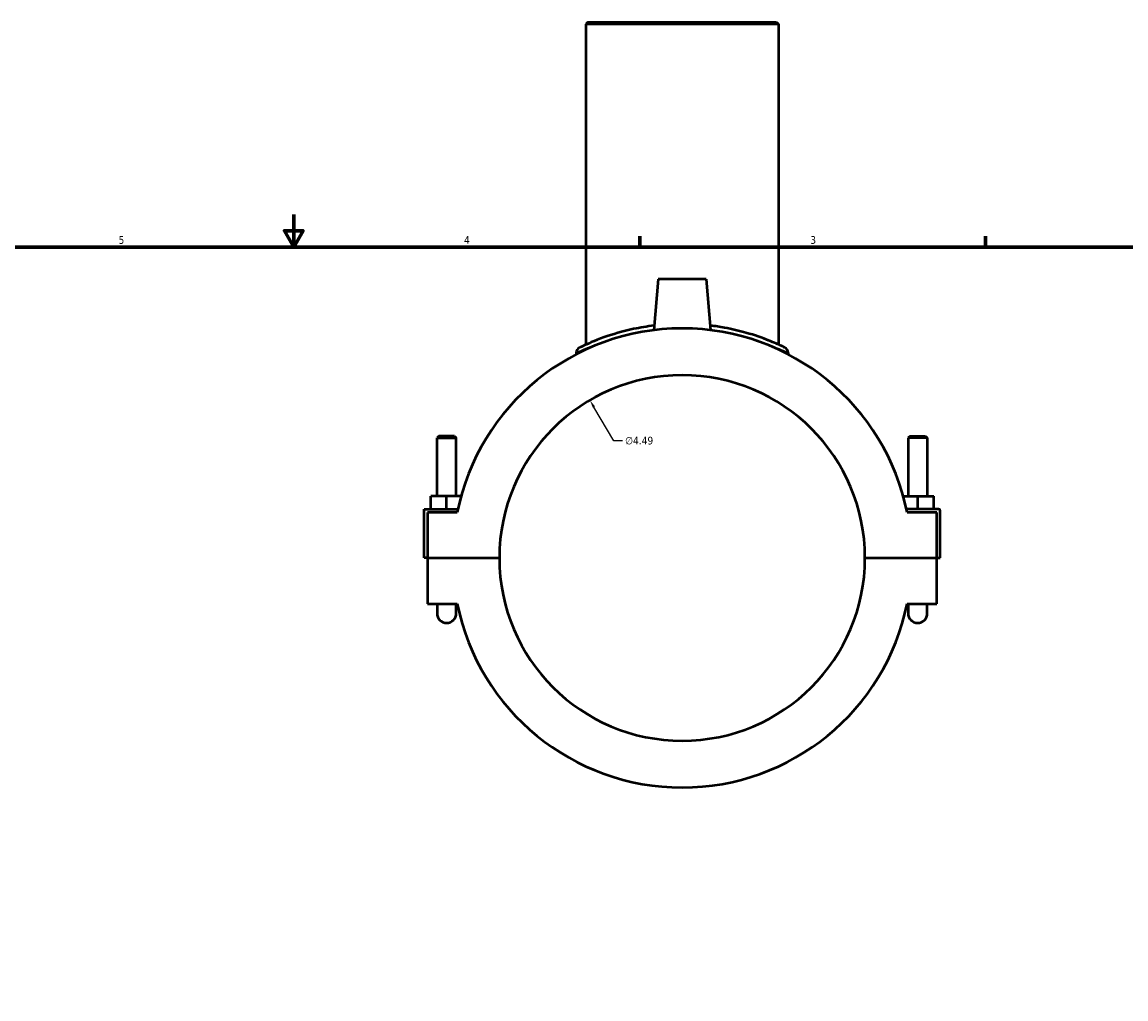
# Model space of a CAD drawing. Header units: inches. Extents: x 0.1 to 54.3, y -0.2 to 49.3.
# Tile 4 of 8: x 13.7 to 27.2, y 11.8 to 23.8. Entities that reach past the tile are written whole.
import ezdxf

# ---------------------------------------------------------------- set-up
doc = ezdxf.new("R2010")
doc.units = ezdxf.units.IN
doc.header["$MEASUREMENT"] = 0
for name, color, linetype, lineweight in [('Border (ANSI)', 7, 'Continuous', 70), ('Dimension (ANSI)', 7, 'Continuous', 25), ('Visible (ANSI)', 7, 'Continuous', 50), ('Visible Narrow (ANSI)', 7, 'Continuous', 35)]:
    doc.layers.add(name, color=color, linetype=linetype, lineweight=lineweight)
doc.styles.add('Note Text (ANSI)', font='tahoma.ttf')
doc.dimstyles.new('Default (ANSI)', dxfattribs={"dimtxt": 0.094488, "dimasz": 0.098425, "dimexe": 0.125, "dimexo": 0.0625, "dimgap": 0.031496, "dimtad": 0, "dimtih": 1, "dimtoh": 1, "dimrnd": 1e-08, "dimzin": 4, "dimdsep": 46, "dimtxsty": 'Note Text (ANSI)', "dimcen": 0.09, "dimdle": 0.393701, "dimclrd": 256, "dimclre": 256, "dimclrt": 5, "dimadec": 0, "dimazin": 1, "dimtfac": 1, "dimtofl": 0, "dimtmove": 0, "dimatfit": 3, "dimfxl": 1, "dimtolj": 1, "dimtzin": 4, "dimlwd": -1, "dimlwe": -1, "dimarcsym": 0})

# ---------------------------------------------------------------- blocks, each defined once
blk = doc.blocks.new('Borders Default Border')
at = {"layer": 'Border (ANSI)'}
for p, q in [((21.25, 21), (21.25, 21.134)), ((25.5, 21), (25.5, 21.134))]:
    blk.add_line(p, q, dxfattribs=at)
at = {"layer": 'Border (ANSI)', "flags": 128}
for points in [[(17, 21.4), (17, 21), (16.885, 21.2), (17.115, 21.2), (17, 21)], [(0.5, 1), (0.5, 21), (33.5, 21), (33.5, 1), (0.5, 1)]]:
    blk.add_lwpolyline(points, dxfattribs=at)
at = {"layer": 'Border (ANSI)', "color": 5, "true_color": 0x0000ff, "char_height": 0.0945, "attachment_point": 7, "style": 'Note Text (ANSI)'}
for s, insert in [('5', (14.847, 21.038)), ('4', (19.092, 21.04)), ('3', (23.346, 21.038))]:
    blk.add_mtext(s, dxfattribs=dict(at, insert=insert))
blk = doc.blocks.new('*D8')
at = {"layer": 'Defpoints', "color": 0, "transparency": 16777216}
for p in [(20.639, 19.118), (22.906, 15.24)]:
    blk.add_point(p, dxfattribs=at)
at = {"layer": 'Dimension (ANSI)', "transparency": 16777216}
for p, q in [((20.931, 18.618), (20.688, 19.033)), ((21.04, 18.618), (20.931, 18.618))]:
    blk.add_line(p, q, dxfattribs=at)
blk.add_solid([(20.702, 19.041), (20.674, 19.025), (20.639, 19.118)], dxfattribs=at)
at = {"layer": 'Dimension (ANSI)', "color": 5, "transparency": 16777216, "insert": (21.071, 18.669), "char_height": 0.0945, "attachment_point": 1, "style": 'Note Text (ANSI)'}
blk.add_mtext('\\A1;∅4.49', dxfattribs=at)

msp = doc.modelspace()

# ---------------------------------------------------------------- linework, layer by layer
at = {"layer": 'Visible (ANSI)'}
for p, q in [((20.613, 23.765), (20.589, 23.741)), ((22.955, 23.741), (20.589, 23.741)), ((20.589, 23.741), (20.589, 19.801)), ((20.613, 23.765), (22.932, 23.765)), ((22.932, 23.765), (22.955, 23.741)), ((22.955, 23.741), (22.955, 19.801)), ((21.477, 20.606), (21.422, 19.978)), ((22.068, 20.606), (21.477, 20.606)), ((22.068, 20.606), (22.122, 19.978)), ((20.471, 19.7), (20.471, 19.682)), ((23.074, 19.7), (23.074, 19.682)), ((18.784, 18.678), (18.76, 18.655)), ((18.76, 18.655), (18.997, 18.655)), ((18.76, 17.937), (18.76, 18.655)), ((18.973, 18.678), (18.784, 18.678)), ((18.973, 18.678), (18.997, 18.655)), ((18.997, 17.937), (18.997, 18.655)), ((24.572, 18.678), (24.548, 18.655)), ((24.784, 18.655), (24.548, 18.655)), ((24.548, 18.655), (24.548, 17.937)), ((24.572, 18.678), (24.76, 18.678)), ((24.76, 18.678), (24.784, 18.655)), ((24.784, 18.655), (24.784, 17.937)), ((18.682, 17.78), (18.682, 17.937)), ((18.878, 17.937), (18.682, 17.937)), ((19.055, 17.937), (18.878, 17.937)), ((18.878, 17.78), (18.878, 17.937)), ((24.49, 17.937), (24.666, 17.937)), ((24.666, 17.78), (24.666, 17.937)), ((24.666, 17.937), (24.863, 17.937)), ((24.863, 17.78), (24.863, 17.937)), ((18.603, 17.78), (19.016, 17.78)), ((18.603, 17.181), (18.603, 17.78)), ((24.922, 17.78), (24.529, 17.78)), ((19.007, 17.74), (18.642, 17.74)), ((18.642, 17.74), (18.642, 17.181)), ((24.902, 17.74), (24.537, 17.74)), ((24.902, 17.181), (24.902, 17.74)), ((24.942, 17.181), (24.942, 17.76)), ((18.642, 17.181), (18.603, 17.181)), ((18.642, 17.181), (19.526, 17.181)), ((18.642, 17.177), (18.642, 16.617)), ((19.526, 17.177), (18.642, 17.177)), ((18.76, 17.177), (18.76, 17.181)), ((18.997, 17.177), (18.997, 17.181)), ((24.018, 17.181), (24.902, 17.181)), ((24.902, 17.177), (24.018, 17.177)), ((24.548, 17.181), (24.548, 17.177)), ((24.784, 17.181), (24.784, 17.177)), ((24.902, 17.181), (24.942, 17.181)), ((24.902, 16.617), (24.902, 17.177)), ((18.642, 16.617), (19.007, 16.617)), ((18.76, 16.617), (18.76, 16.499)), ((18.997, 16.499), (18.997, 16.617)), ((24.537, 16.617), (24.902, 16.617)), ((24.548, 16.617), (24.548, 16.499)), ((24.784, 16.499), (24.784, 16.617))]:
    msp.add_line(p, q, dxfattribs=at)
for centre, radius, start, end in [((21.772, 17.179), 2.821, 11.4797, 168.5203), ((20.542, 19.7), 0.071, 116.0101, 180), ((23.003, 19.7), 0.071, 0, 63.9899), ((21.772, 17.179), 2.246, 0.0502, 179.9498), ((24.922, 17.76), 0.0197, 0, 90), ((21.772, 17.179), 2.246, 180.0502, 359.9498), ((21.772, 17.179), 2.821, 191.4797, 348.5203), ((18.878, 16.499), 0.118, 180, 0), ((24.666, 16.499), 0.118, 180, 0)]:
    msp.add_arc(centre, radius, start, end, dxfattribs=at)
for points, knots in [([(21.427, 20.035), (21.339, 20.024), (21.255, 20.01), (21.037, 19.964), (20.914, 19.927), (20.691, 19.848), (20.601, 19.807), (20.525, 19.771), (20.511, 19.765), (20.511, 19.764)], [16.068828, 16.068828, 16.068828, 16.068828, 16.763496, 16.763496, 17.971716, 17.971716, 19.422358, 19.422358, 20.246813, 20.246813, 20.246813, 20.246813]), ([(23.034, 19.764), (23.034, 19.764), (23.019, 19.772), (22.957, 19.801), (22.903, 19.825), (22.758, 19.883), (22.664, 19.916), (22.475, 19.97), (22.386, 19.991), (22.235, 20.019), (22.177, 20.028), (22.117, 20.035)], [10.123409, 10.123409, 10.123409, 10.123409, 10.959739, 10.959739, 11.959733, 11.959733, 13.033349, 13.033349, 13.830061, 13.830061, 14.301388, 14.301388, 14.301388, 14.301388])]:
    msp.add_open_spline(points, degree=3, knots=knots, dxfattribs=at)
at = {"layer": 'Visible Narrow (ANSI)'}
msp.add_arc((23.003, 19.7), 0.071, 3.1995, 60.7904, dxfattribs=at)
for points, knots in [([(20.471, 19.701), (20.471, 19.701), (20.486, 19.707), (20.564, 19.742), (20.657, 19.782), (20.807, 19.832), (20.834, 19.841), (20.861, 19.849)], [-20.246813, -20.246813, -20.246813, -20.246813, -19.422358, -19.422358, -17.971716, -17.971716, -17.683236, -17.683236, -17.683236, -17.683236]), ([(22.684, 19.849), (22.753, 19.828), (22.814, 19.807), (22.939, 19.76), (22.994, 19.736), (23.058, 19.708), (23.074, 19.7), (23.074, 19.7)], [-12.687007, -12.687007, -12.687007, -12.687007, -11.959733, -11.959733, -10.959739, -10.959739, -10.123409, -10.123409, -10.123409, -10.123409])]:
    msp.add_open_spline(points, degree=3, knots=knots, dxfattribs=at)

# ---------------------------------------------------------------- block references
msp.add_blockref('Borders Default Border', (0, 0))

# ---------------------------------------------------------------- dimensions: what is measured, and where the dimension line sits
at = {"layer": 'Dimension (ANSI)'}
dim = msp.add_diameter_dim_2p(p1=(22.906, 15.24), p2=(20.639, 19.118), dimstyle='Default (ANSI)', override={"dimgap": 0.031496, "dimdec": 2, "dimlfac": 1, "dimtol": 0, "dimlim": 0, "dimtp": 0, "dimtm": 0, "dimtdec": 2}, dxfattribs=at)
dim.commit()
dim.dimension.update_dxf_attribs({"geometry": '*D8', "text_midpoint": (21.243, 18.618), "dimtype": 163})

doc.saveas('drawing.dxf')
